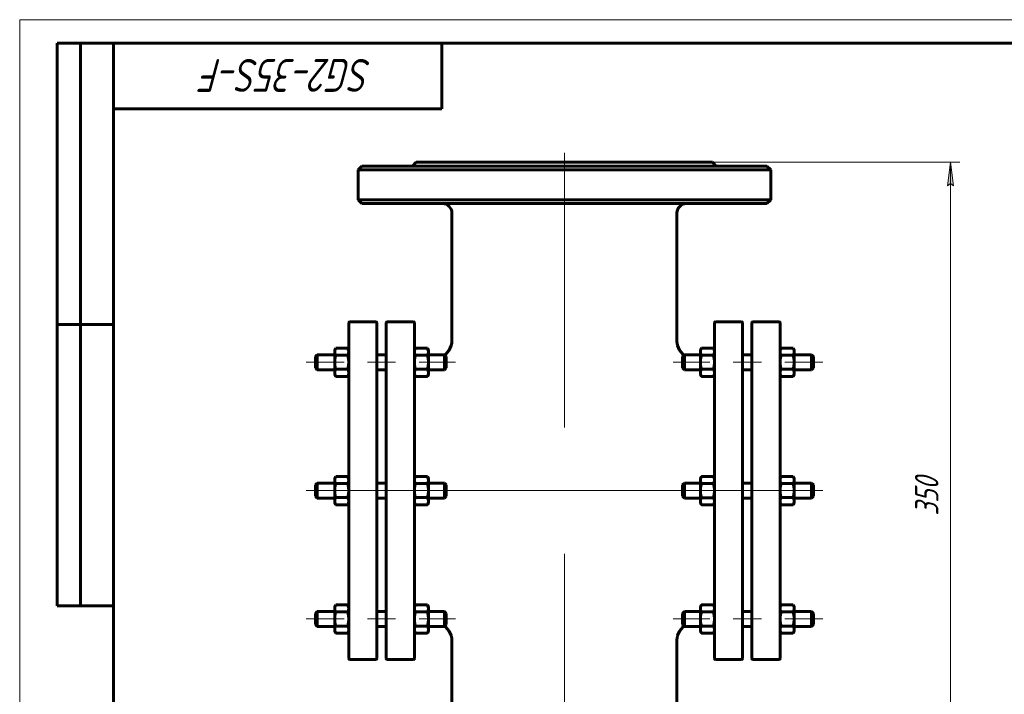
# Model space of a CAD drawing. Header units: millimetres. Extents: x 0 to 420, y -20 to 297.
# Tile 4 of 5: x 0 to 210, y 153 to 297. Entities that reach past the tile are written whole.
import ezdxf

# ---------------------------------------------------------------- set-up
doc = ezdxf.new("R2010")
doc.units = ezdxf.units.MM
doc.layers.add('Системный слой', color=7, linetype='Continuous')
doc.layers.add('Системный слой (1)', color=7, linetype='Continuous', true_color=0x6c6c6c)
doc.styles.add('KDIMTEXTSTYLE', font='GOST_AU.SHX', dxfattribs={"width": 0.96, "oblique": 15, "height": 5})
doc.styles.add('KTEXTSTYLE', font='GOST_AU.SHX', dxfattribs={"width": 0.96, "height": 5})
doc.dimstyles.new('KDIMSTYLE (0.40)', dxfattribs={"dimtxt": 5, "dimasz": 1, "dimexe": 2, "dimexo": 0, "dimgap": 1, "dimtad": 1, "dimlfac": 2.5, "dimtxsty": 'KDIMTEXTSTYLE', "dimsah": 1, "dimcen": 0, "dimdle": 1, "dimadec": 0, "dimazin": 0, "dimtfac": 0.667, "dimtmove": 0, "dimatfit": 3, "dimfxl": 1, "dimtvp": 1, "dimtolj": 1, "dimtzin": 0, "dimarcsym": 0})

# ---------------------------------------------------------------- blocks, each defined once
blk = doc.blocks.new('D0')
at = {"layer": 'Системный слой (1)'}
for points in [[(199.19, 261.59), (198.54, 266.59), (197.88, 261.59), (198.54, 262.09)], [(198.54, 126.59), (199.19, 131.59), (198.54, 131.09), (197.88, 131.59)]]:
    blk.add_hatch(color=7, dxfattribs=at).paths.add_polyline_path(points)
at = {"layer": 'Системный слой (1)', "color": 7, "lineweight": 18, "true_color": 0xffffff}
for p, q in [((116.18, 266.59), (200.54, 266.59)), ((197.88, 261.59), (198.54, 266.59)), ((198.54, 266.59), (199.19, 261.59)), ((198.54, 262.09), (197.88, 261.59)), ((199.19, 261.59), (198.54, 262.09)), ((198.54, 126.59), (197.88, 131.59)), ((197.88, 131.59), (198.54, 131.09)), ((198.54, 131.09), (199.19, 131.59)), ((199.19, 131.59), (198.54, 126.59)), ((116.18, 126.59), (200.54, 126.59))]:
    blk.add_line(p, q, dxfattribs=at)
blk.add_wipeout([(197.54, 191.25), (190.15, 191.25), (190.15, 201.51), (197.54, 201.51)]).dxf.layer = 'Системный слой (1)'
blk.add_line((198.54, 266.59), (198.54, 126.59), dxfattribs=at)
at = {"layer": 'Системный слой (1)', "color": 7, "insert": (190.95, 191.25), "char_height": 5, "attachment_point": 1, "rotation": 90, "style": 'KTEXTSTYLE'}
blk.add_mtext('\\H5.0;\\W1.000;\\Q15;\\Q15;\\W0.960;350', dxfattribs=at)
blk = doc.blocks.new('KDIMARROW_01')
at = {"layer": 'Системный слой'}
blk.add_hatch(color=0, dxfattribs=at).paths.add_polyline_path([(0, 0), (-5, 0.66), (-4.5, 0), (-5, -0.66)])
at = {"layer": 'Системный слой', "color": 0, "lineweight": 18}
for p, q in [((-4.5, 0), (-5, 0.66)), ((-5, 0.66), (0, 0)), ((0, 0), (-5, -0.66)), ((-5, -0.66), (-4.5, 0))]:
    blk.add_line(p, q, dxfattribs=at)
at = {"layer": 'Системный слой (1)', "color": 0, "lineweight": 18}
blk.add_line((116.18, 196.59), (115.78, 196.59), dxfattribs=at)
blk = doc.blocks.new('U0')
at = {"layer": 'Системный слой (1)', "color": 143, "lineweight": 60, "true_color": 0x33acca}
for p, q in [((165.08, 226.7), (164.95, 226.96)), ((164.95, 226.96), (164.95, 226.96)), ((165.15, 226.45), (165.08, 226.7)), ((165.18, 226.21), (165.15, 226.45))]:
    blk.add_line(p, q, dxfattribs=at)
blk = doc.blocks.new('U1')
at = {"layer": 'Системный слой (1)', "color": 143, "lineweight": 60, "true_color": 0x33acca}
for p, q in [((162.41, 226.96), (162.28, 226.7)), ((162.41, 226.96), (162.41, 226.96)), ((162.2, 226.45), (162.18, 226.21)), ((162.28, 226.7), (162.2, 226.45))]:
    blk.add_line(p, q, dxfattribs=at)
blk = doc.blocks.new('U2')
at = {"layer": 'Системный слой (1)', "color": 143, "lineweight": 60, "true_color": 0x33acca}
for p, q in [((70.08, 171.96), (69.95, 172.23)), ((69.95, 172.23), (69.95, 172.23)), ((70.15, 171.72), (70.08, 171.96)), ((70.18, 171.48), (70.15, 171.72))]:
    blk.add_line(p, q, dxfattribs=at)
blk = doc.blocks.new('U3')
at = {"layer": 'Системный слой (1)', "color": 143, "lineweight": 60, "true_color": 0x33acca}
for p, q in [((67.41, 172.23), (67.28, 171.96)), ((67.41, 172.23), (67.41, 172.23)), ((67.2, 171.72), (67.18, 171.48)), ((67.28, 171.96), (67.2, 171.72))]:
    blk.add_line(p, q, dxfattribs=at)
blk = doc.blocks.new('U4')
at = {"layer": 'Системный слой (1)', "color": 143, "lineweight": 60, "true_color": 0x33acca}
for p, q in [((70.08, 199.33), (69.95, 199.59)), ((69.95, 199.59), (69.95, 199.59)), ((70.15, 199.08), (70.08, 199.33)), ((70.18, 198.85), (70.15, 199.08))]:
    blk.add_line(p, q, dxfattribs=at)
blk = doc.blocks.new('U5')
at = {"layer": 'Системный слой (1)', "color": 143, "lineweight": 60, "true_color": 0x33acca}
for p, q in [((67.41, 199.59), (67.28, 199.33)), ((67.41, 199.59), (67.41, 199.59)), ((67.2, 199.08), (67.18, 198.85)), ((67.28, 199.33), (67.2, 199.08))]:
    blk.add_line(p, q, dxfattribs=at)
blk = doc.blocks.new('U6')
at = {"layer": 'Системный слой (1)', "color": 143, "lineweight": 60, "true_color": 0x33acca}
for p, q in [((84.41, 226.96), (84.28, 226.7)), ((84.41, 226.96), (84.41, 226.96)), ((84.2, 226.45), (84.18, 226.21)), ((84.28, 226.7), (84.2, 226.45))]:
    blk.add_line(p, q, dxfattribs=at)
blk = doc.blocks.new('U7')
at = {"layer": 'Системный слой (1)', "color": 143, "lineweight": 60, "true_color": 0x33acca}
for p, q in [((87.08, 226.7), (86.95, 226.96)), ((86.95, 226.96), (86.95, 226.96)), ((87.15, 226.45), (87.08, 226.7)), ((87.18, 226.21), (87.15, 226.45))]:
    blk.add_line(p, q, dxfattribs=at)
blk = doc.blocks.new('U8')
at = {"layer": 'Системный слой (1)', "color": 143, "lineweight": 60, "true_color": 0x33acca}
for p, q in [((165.08, 171.96), (164.95, 172.23)), ((164.95, 172.23), (164.95, 172.23)), ((165.15, 171.72), (165.08, 171.96)), ((165.18, 171.48), (165.15, 171.72))]:
    blk.add_line(p, q, dxfattribs=at)
blk = doc.blocks.new('U9')
at = {"layer": 'Системный слой (1)', "color": 143, "lineweight": 60, "true_color": 0x33acca}
for p, q in [((162.41, 172.23), (162.28, 171.96)), ((162.41, 172.23), (162.41, 172.23)), ((162.2, 171.72), (162.18, 171.48)), ((162.28, 171.96), (162.2, 171.72))]:
    blk.add_line(p, q, dxfattribs=at)
blk = doc.blocks.new('U10')
at = {"layer": 'Системный слой (1)', "color": 143, "lineweight": 60, "true_color": 0x33acca}
for p, q in [((70.08, 226.7), (69.95, 226.96)), ((69.95, 226.96), (69.95, 226.96)), ((70.15, 226.45), (70.08, 226.7)), ((70.18, 226.21), (70.15, 226.45))]:
    blk.add_line(p, q, dxfattribs=at)
blk = doc.blocks.new('U11')
at = {"layer": 'Системный слой (1)', "color": 143, "lineweight": 60, "true_color": 0x33acca}
for p, q in [((67.41, 226.96), (67.28, 226.7)), ((67.41, 226.96), (67.41, 226.96)), ((67.2, 226.45), (67.18, 226.21)), ((67.28, 226.7), (67.2, 226.45))]:
    blk.add_line(p, q, dxfattribs=at)
blk = doc.blocks.new('U12')
at = {"layer": 'Системный слой (1)', "color": 143, "lineweight": 60, "true_color": 0x33acca}
for p, q in [((84.41, 199.59), (84.28, 199.33)), ((84.41, 199.59), (84.41, 199.59)), ((84.2, 199.08), (84.18, 198.84)), ((84.28, 199.33), (84.2, 199.08))]:
    blk.add_line(p, q, dxfattribs=at)
blk = doc.blocks.new('U13')
at = {"layer": 'Системный слой (1)', "color": 143, "lineweight": 60, "true_color": 0x33acca}
for p, q in [((87.08, 199.33), (86.95, 199.59)), ((86.95, 199.59), (86.95, 199.59)), ((87.15, 199.08), (87.08, 199.33)), ((87.18, 198.84), (87.15, 199.08))]:
    blk.add_line(p, q, dxfattribs=at)
blk = doc.blocks.new('U14')
at = {"layer": 'Системный слой (1)', "color": 143, "lineweight": 60, "true_color": 0x33acca}
for p, q in [((162.41, 199.59), (162.28, 199.33)), ((162.41, 199.59), (162.41, 199.59)), ((162.2, 199.08), (162.18, 198.84)), ((162.28, 199.33), (162.2, 199.08))]:
    blk.add_line(p, q, dxfattribs=at)
blk = doc.blocks.new('U15')
at = {"layer": 'Системный слой (1)', "color": 143, "lineweight": 60, "true_color": 0x33acca}
for p, q in [((165.08, 199.33), (164.95, 199.59)), ((164.95, 199.59), (164.95, 199.59)), ((165.15, 199.08), (165.08, 199.33)), ((165.18, 198.84), (165.15, 199.08))]:
    blk.add_line(p, q, dxfattribs=at)
blk = doc.blocks.new('U16')
at = {"layer": 'Системный слой (1)', "color": 143, "lineweight": 60, "true_color": 0x33acca}
for p, q in [((90.84, 167.58), (90.67, 167.72)), ((91.6, 166.66), (90.84, 167.58)), ((92.03, 165.67), (91.6, 166.66)), ((92.14, 165.14), (92.03, 165.67)), ((92.17, 164.87), (92.14, 165.14)), ((92.18, 164.73), (92.17, 164.87)), ((92.18, 164.66), (92.18, 164.73)), ((92.18, 164.63), (92.18, 164.66)), ((92.18, 164.61), (92.18, 164.63)), ((92.18, 164.6), (92.18, 164.61)), ((92.18, 164.59), (92.18, 164.6)), ((92.18, 164.6), (92.18, 164.6)), ((92.18, 164.6), (92.18, 164.6)), ((92.18, 164.6), (92.18, 164.6)), ((92.18, 164.6), (92.18, 164.6)), ((92.18, 164.6), (92.18, 164.6)), ((92.18, 164.6), (92.18, 164.6)), ((92.18, 164.59), (92.18, 164.59)), ((92.18, 164.59), (92.18, 164.59)), ((92.18, 164.59), (92.18, 164.59)), ((92.18, 164.59), (92.18, 164.59))]:
    blk.add_line(p, q, dxfattribs=at)
blk = doc.blocks.new('U17')
at = {"layer": 'Системный слой (1)', "color": 143, "lineweight": 60, "true_color": 0x33acca}
for p, q in [((140.33, 165.67), (140.76, 166.66)), ((140.76, 166.66), (141.52, 167.58)), ((141.52, 167.58), (141.69, 167.72)), ((140.18, 164.73), (140.19, 164.87)), ((140.18, 164.66), (140.18, 164.73)), ((140.18, 164.63), (140.18, 164.66)), ((140.18, 164.61), (140.18, 164.63)), ((140.18, 164.6), (140.18, 164.61)), ((140.18, 164.59), (140.18, 164.6)), ((140.18, 164.6), (140.18, 164.6)), ((140.18, 164.6), (140.18, 164.6)), ((140.18, 164.6), (140.18, 164.6)), ((140.18, 164.6), (140.18, 164.6)), ((140.18, 164.6), (140.18, 164.6)), ((140.18, 164.6), (140.18, 164.6)), ((140.18, 164.59), (140.18, 164.59)), ((140.18, 164.59), (140.18, 164.59)), ((140.18, 164.59), (140.18, 164.59)), ((140.18, 164.59), (140.18, 164.59)), ((140.19, 164.87), (140.22, 165.14)), ((140.22, 165.14), (140.33, 165.67))]:
    blk.add_line(p, q, dxfattribs=at)
blk = doc.blocks.new('U18')
at = {"layer": 'Системный слой (1)', "color": 143, "lineweight": 60, "true_color": 0x33acca}
for p, q in [((92.03, 227.52), (91.61, 226.54)), ((92.14, 228.05), (92.03, 227.52)), ((92.17, 228.32), (92.14, 228.05)), ((92.18, 228.45), (92.17, 228.32)), ((92.18, 228.59), (92.18, 228.59)), ((92.18, 228.59), (92.18, 228.59)), ((92.18, 228.59), (92.18, 228.59)), ((92.18, 228.59), (92.18, 228.59)), ((92.18, 228.59), (92.18, 228.59)), ((92.18, 228.59), (92.18, 228.59)), ((92.18, 228.59), (92.18, 228.59)), ((92.18, 228.59), (92.18, 228.59)), ((92.18, 228.59), (92.18, 228.59)), ((92.18, 228.59), (92.18, 228.58)), ((92.18, 228.58), (92.18, 228.58)), ((92.18, 228.58), (92.18, 228.57)), ((92.18, 228.57), (92.18, 228.56)), ((92.18, 228.56), (92.18, 228.52)), ((92.18, 228.52), (92.18, 228.45)), ((90.85, 225.62), (90.67, 225.47)), ((91.61, 226.54), (90.85, 225.62))]:
    blk.add_line(p, q, dxfattribs=at)
blk = doc.blocks.new('U19')
at = {"layer": 'Системный слой (1)', "color": 143, "lineweight": 60, "true_color": 0x33acca}
for p, q in [((140.18, 228.59), (140.18, 228.59)), ((140.18, 228.59), (140.18, 228.59)), ((140.18, 228.59), (140.18, 228.59)), ((140.18, 228.59), (140.18, 228.59)), ((140.18, 228.59), (140.18, 228.59)), ((140.18, 228.59), (140.18, 228.59)), ((140.18, 228.59), (140.18, 228.59)), ((140.18, 228.59), (140.18, 228.59)), ((140.18, 228.59), (140.18, 228.59)), ((140.18, 228.59), (140.18, 228.58)), ((140.18, 228.58), (140.18, 228.58)), ((140.18, 228.58), (140.18, 228.57)), ((140.18, 228.57), (140.18, 228.56)), ((140.18, 228.56), (140.18, 228.52)), ((140.18, 228.52), (140.18, 228.45)), ((140.18, 228.45), (140.19, 228.32)), ((140.19, 228.32), (140.22, 228.05)), ((140.22, 228.05), (140.32, 227.52)), ((140.32, 227.52), (140.75, 226.54)), ((140.75, 226.54), (141.51, 225.62)), ((141.51, 225.62), (141.69, 225.47))]:
    blk.add_line(p, q, dxfattribs=at)
blk = doc.blocks.new('U20')
at = {"layer": 'Системный слой (1)', "color": 143, "lineweight": 60, "true_color": 0x33acca}
for p, q in [((87.08, 171.96), (86.95, 172.23)), ((86.95, 172.23), (86.95, 172.23)), ((87.15, 171.72), (87.08, 171.96)), ((87.18, 171.48), (87.15, 171.72))]:
    blk.add_line(p, q, dxfattribs=at)
blk = doc.blocks.new('U21')
at = {"layer": 'Системный слой (1)', "color": 143, "lineweight": 60, "true_color": 0x33acca}
for p, q in [((84.41, 172.23), (84.28, 171.96)), ((84.41, 172.23), (84.41, 172.23)), ((84.2, 171.72), (84.18, 171.48)), ((84.28, 171.96), (84.2, 171.72))]:
    blk.add_line(p, q, dxfattribs=at)
blk = doc.blocks.new('U81')
at = {"color": 7, "lineweight": 18, "true_color": 0xffffff}
for p, q in [((0, 0), (0, 297)), ((0, 297), (420, 297))]:
    blk.add_line(p, q, dxfattribs=at)
at = {"color": 143, "lineweight": 60, "true_color": 0x33acca}
for p, q in [((8, 172), (8, 292)), ((20, 292), (8, 292)), ((13, 172), (13, 292)), ((20, 5), (20, 292)), ((20, 292), (415, 292)), ((90, 292), (90, 278)), ((90, 278), (20, 278)), ((20, 232), (8, 232)), ((20, 172), (8, 172))]:
    blk.add_line(p, q, dxfattribs=at)
at = {"color": 7, "insert": (75.17, 281.64), "char_height": 7, "attachment_point": 1, "rotation": 180, "style": 'KTEXTSTYLE'}
blk.add_mtext('\\H5.0;\\W1.000;\\Q15;\\Q15;\\W0.960;\\H7.00;SG2-35S-F', dxfattribs=at)

msp = doc.modelspace()

# ---------------------------------------------------------------- linework, layer by layer
at = {"layer": 'Системный слой (1)', "color": 143, "lineweight": 60, "true_color": 0x33acca}
for p, q in [((72.9786, 265.7924), (72.1786, 264.9924)), ((72.1786, 258.5924), (72.1786, 264.9924)), ((72.1786, 264.9924), (160.1786, 264.9924)), ((159.3786, 265.7924), (72.9786, 265.7924)), ((84.5786, 266.5924), (83.7786, 265.7924)), ((84.5786, 266.5924), (147.7786, 266.5924)), ((147.7786, 266.5924), (148.5786, 265.7924)), ((159.3786, 265.7924), (160.1786, 264.9924)), ((160.1786, 258.5924), (160.1786, 264.9924)), ((72.9786, 257.7924), (72.1786, 258.5924)), ((160.1786, 258.5924), (72.1786, 258.5924)), ((159.3786, 257.7924), (160.1786, 258.5924)), ((72.9786, 257.7924), (159.3786, 257.7924)), ((92.1788, 228.5922), (92.1786, 255.7924)), ((140.1784, 228.5922), (140.1786, 255.7924)), ((70.1786, 160.7924), (70.1786, 232.3924)), ((70.3786, 232.5924), (75.9786, 232.5924)), ((76.1786, 232.3924), (76.1786, 160.7924)), ((78.1786, 160.7924), (78.1786, 232.3924)), ((83.9786, 232.5924), (78.3786, 232.5924)), ((84.1786, 232.3924), (84.1786, 160.7924)), ((148.1786, 232.3924), (148.1786, 160.7924)), ((153.9786, 232.5924), (148.3786, 232.5924)), ((154.1786, 160.7924), (154.1786, 232.3924)), ((156.1786, 232.3924), (156.1786, 160.7924)), ((156.3786, 232.5924), (161.9786, 232.5924)), ((162.1786, 160.7924), (162.1786, 232.3924)), ((67.1786, 226.5588), (67.41, 226.9596)), ((67.4109, 226.961), (69.9464, 226.961)), ((70.1786, 226.5588), (69.9473, 226.9595)), ((84.1786, 226.5588), (84.4103, 226.96)), ((84.4109, 226.961), (86.9464, 226.961)), ((87.1786, 226.5588), (86.947, 226.96)), ((145.1786, 226.5588), (145.4109, 226.961)), ((145.4109, 226.961), (147.9464, 226.961)), ((148.1786, 226.5588), (147.9464, 226.961)), ((162.1786, 226.5588), (162.4104, 226.9603)), ((162.4109, 226.961), (164.9464, 226.961)), ((165.1786, 226.5588), (164.9469, 226.9602)), ((63.0786, 225.1588), (63.4786, 225.5588)), ((63.0786, 222.7588), (63.0786, 225.1588)), ((63.4786, 225.5588), (63.4786, 222.3588)), ((63.4786, 225.5588), (67.1786, 225.5588)), ((67.1786, 226.2116), (67.1786, 226.5588)), ((67.1786, 223.961), (67.1786, 226.2116)), ((67.4109, 225.4622), (69.9464, 225.4622)), ((76.1786, 225.5588), (78.1786, 225.5588)), ((84.4109, 225.4614), (86.9464, 225.4614)), ((87.1786, 226.5588), (87.1786, 226.2112)), ((87.1786, 226.2112), (87.1786, 223.9603)), ((87.1786, 225.5588), (90.5786, 225.5588)), ((90.9786, 225.1588), (90.5786, 225.5588)), ((90.5786, 222.3588), (90.5786, 225.5588)), ((90.9786, 225.1588), (90.9786, 222.7588)), ((141.3786, 225.1588), (141.7786, 225.5588)), ((141.3786, 225.1588), (141.3786, 222.7588)), ((141.7786, 222.3588), (141.7786, 225.5588)), ((141.7786, 225.5588), (145.1786, 225.5588)), ((145.1786, 226.2104), (145.1786, 226.5588)), ((145.1786, 223.9588), (145.1786, 226.2104)), ((145.4109, 225.4599), (147.9464, 225.4599)), ((154.1786, 225.5588), (156.1786, 225.5588)), ((162.4109, 225.4611), (164.9464, 225.4611)), ((165.1786, 226.5588), (165.1786, 226.211)), ((165.1786, 226.211), (165.1786, 223.96)), ((165.1786, 225.5588), (168.8786, 225.5588)), ((168.8786, 225.5588), (168.8786, 222.3588)), ((169.2786, 225.1588), (168.8786, 225.5588)), ((169.2786, 222.7588), (169.2786, 225.1588)), ((63.0786, 222.7588), (63.4786, 222.3588)), ((67.1786, 221.7082), (67.1786, 223.961)), ((87.1786, 223.9603), (87.1786, 221.7079)), ((90.9786, 222.7588), (90.5786, 222.3588)), ((141.3786, 222.7588), (141.7786, 222.3588)), ((145.1786, 221.7071), (145.1786, 223.9588)), ((165.1786, 223.96), (165.1786, 221.7077)), ((169.2786, 222.7588), (168.8786, 222.3588)), ((63.4786, 222.3588), (67.1786, 222.3588)), ((67.1786, 221.3588), (67.1786, 221.7082)), ((67.1786, 221.3588), (67.41, 220.958)), ((67.4109, 220.9566), (67.41, 220.958)), ((67.4109, 222.4599), (69.9464, 222.4599)), ((67.4109, 220.9566), (69.9464, 220.9566)), ((69.9473, 220.9581), (69.9464, 220.9566)), ((70.1786, 221.3588), (69.9473, 220.9581)), ((76.1786, 222.3588), (78.1786, 222.3588)), ((84.1786, 221.3588), (84.4103, 220.9575)), ((84.4109, 220.9566), (84.4103, 220.9576)), ((84.4109, 222.4592), (86.9464, 222.4592)), ((84.4109, 220.9566), (86.9464, 220.9566)), ((86.947, 220.9576), (86.9464, 220.9566)), ((87.1786, 221.3588), (86.947, 220.9576)), ((87.1786, 222.3588), (90.5786, 222.3588)), ((87.1786, 221.7079), (87.1786, 221.3588)), ((141.7786, 222.3588), (145.1786, 222.3588)), ((145.1786, 221.3588), (145.1786, 221.7071)), ((145.1786, 221.3588), (145.4109, 220.9566)), ((145.4109, 222.4577), (147.9464, 222.4577)), ((145.4109, 220.9566), (147.9464, 220.9566)), ((148.1786, 221.3588), (147.9464, 220.9566)), ((154.1786, 222.3588), (156.1786, 222.3588)), ((162.1786, 221.3588), (162.4104, 220.9573)), ((162.4109, 220.9566), (162.4104, 220.9573)), ((162.4109, 222.4588), (164.9464, 222.4588)), ((162.4109, 220.9566), (164.9464, 220.9566)), ((164.9469, 220.9573), (164.9464, 220.9566)), ((165.1786, 221.3588), (164.9469, 220.9573)), ((165.1786, 222.3588), (168.8786, 222.3588)), ((165.1786, 221.7077), (165.1786, 221.3588)), ((67.1786, 199.1924), (67.41, 199.5932)), ((67.4109, 199.5946), (69.9464, 199.5946)), ((70.1786, 199.1924), (69.9473, 199.5931)), ((84.1786, 199.1924), (84.4103, 199.5936)), ((84.4109, 199.5946), (86.9464, 199.5946)), ((87.1786, 199.1924), (86.947, 199.5936)), ((145.1786, 199.1924), (145.4109, 199.5946)), ((145.4109, 199.5946), (147.9464, 199.5946)), ((148.1786, 199.1924), (147.9464, 199.5946)), ((162.1786, 199.1924), (162.4104, 199.5939)), ((162.4109, 199.5946), (164.9464, 199.5946)), ((165.1786, 199.1924), (164.9469, 199.5938)), ((63.0786, 197.7924), (63.4786, 198.1924)), ((63.0786, 195.3924), (63.0786, 197.7924)), ((63.4786, 198.1924), (63.4786, 194.9924)), ((63.4786, 198.1924), (67.1786, 198.1924)), ((67.1786, 198.8452), (67.1786, 199.1924)), ((67.1786, 196.5946), (67.1786, 198.8452)), ((67.4109, 198.0957), (69.9464, 198.0957)), ((76.1786, 198.1924), (78.1786, 198.1924)), ((84.4109, 198.095), (86.9464, 198.095)), ((87.1786, 199.1924), (87.1786, 198.8448)), ((87.1786, 198.8448), (87.1786, 196.5939)), ((87.1786, 198.1924), (90.5786, 198.1924)), ((90.5786, 194.9924), (90.5786, 198.1924)), ((90.9786, 197.7924), (90.5786, 198.1924)), ((90.9786, 197.7924), (90.9786, 195.3924)), ((141.3786, 197.7924), (141.7786, 198.1924)), ((141.3786, 197.7924), (141.3786, 195.3924)), ((141.7786, 194.9924), (141.7786, 198.1924)), ((141.7786, 198.1924), (145.1786, 198.1924)), ((145.1786, 198.844), (145.1786, 199.1924)), ((145.1786, 196.5924), (145.1786, 198.844)), ((145.4109, 198.0935), (147.9464, 198.0935)), ((154.1786, 198.1924), (156.1786, 198.1924)), ((162.4109, 198.0947), (164.9464, 198.0947)), ((165.1786, 199.1924), (165.1786, 198.8446)), ((165.1786, 198.8446), (165.1786, 196.5935)), ((165.1786, 198.1924), (168.8786, 198.1924)), ((169.2786, 197.7924), (168.8786, 198.1924)), ((168.8786, 198.1924), (168.8786, 194.9924)), ((169.2786, 195.3924), (169.2786, 197.7924)), ((63.0786, 195.3924), (63.4786, 194.9924)), ((67.1786, 194.3418), (67.1786, 196.5946)), ((87.1786, 196.5939), (87.1786, 194.3415)), ((90.9786, 195.3924), (90.5786, 194.9924)), ((141.3786, 195.3924), (141.7786, 194.9924)), ((145.1786, 194.3407), (145.1786, 196.5924)), ((165.1786, 196.5935), (165.1786, 194.3413)), ((169.2786, 195.3924), (168.8786, 194.9924)), ((63.4786, 194.9924), (67.1786, 194.9924)), ((67.1786, 193.9924), (67.1786, 194.3418)), ((67.1786, 193.9924), (67.41, 193.5916)), ((67.4109, 193.5902), (67.41, 193.5916)), ((67.41, 193.5916), (67.41, 193.5916)), ((67.4109, 195.0935), (69.9464, 195.0935)), ((67.4109, 193.5902), (69.9464, 193.5902)), ((69.9473, 193.5917), (69.9464, 193.5902)), ((70.1786, 193.9924), (69.9473, 193.5917)), ((76.1786, 194.9924), (78.1786, 194.9924)), ((84.1786, 193.9924), (84.4103, 193.5911)), ((84.4109, 193.5902), (84.4103, 193.5912)), ((84.4109, 195.0928), (86.9464, 195.0928)), ((84.4109, 193.5902), (86.9464, 193.5902)), ((86.947, 193.5912), (86.9464, 193.5902)), ((87.1786, 193.9924), (86.947, 193.5912)), ((87.1786, 194.9924), (90.5786, 194.9924)), ((87.1786, 194.3415), (87.1786, 193.9924)), ((141.7786, 194.9924), (145.1786, 194.9924)), ((145.1786, 193.9924), (145.1786, 194.3407)), ((145.1786, 193.9924), (145.4109, 193.5902)), ((145.4109, 195.0913), (147.9464, 195.0913)), ((145.4109, 193.5902), (147.9464, 193.5902)), ((148.1786, 193.9924), (147.9464, 193.5902)), ((154.1786, 194.9924), (156.1786, 194.9924)), ((162.1786, 193.9924), (162.4104, 193.5909)), ((162.4109, 193.5902), (162.4104, 193.5909)), ((162.4109, 195.0924), (164.9464, 195.0924)), ((162.4109, 193.5902), (164.9464, 193.5902)), ((164.9469, 193.5909), (164.9464, 193.5902)), ((165.1786, 193.9924), (164.9469, 193.5909)), ((165.1786, 194.9924), (168.8786, 194.9924)), ((165.1786, 194.3413), (165.1786, 193.9924)), ((67.1786, 171.826), (67.41, 172.2268)), ((67.4109, 172.2282), (69.9464, 172.2282)), ((70.1786, 171.826), (69.9473, 172.2267)), ((84.1786, 171.826), (84.4103, 172.2272)), ((84.4109, 172.2282), (86.9464, 172.2282)), ((87.1786, 171.826), (86.947, 172.2272)), ((145.1786, 171.826), (145.4109, 172.2282)), ((145.4109, 172.2282), (147.9464, 172.2282)), ((148.1786, 171.826), (147.9464, 172.2282)), ((162.1786, 171.826), (162.4104, 172.2275)), ((162.4109, 172.2282), (164.9464, 172.2282)), ((165.1786, 171.826), (164.9469, 172.2274)), ((63.0786, 170.426), (63.4786, 170.826)), ((63.0786, 168.026), (63.0786, 170.426)), ((63.4786, 170.826), (67.1786, 170.826)), ((63.4786, 170.826), (63.4786, 167.626)), ((67.1786, 171.4788), (67.1786, 171.826)), ((67.1786, 169.2282), (67.1786, 171.4788)), ((67.4109, 170.7293), (69.9464, 170.7293)), ((76.1786, 170.826), (78.1786, 170.826)), ((84.4109, 170.7286), (86.9464, 170.7286)), ((87.1786, 171.826), (87.1786, 171.4784)), ((87.1786, 171.4784), (87.1786, 169.2275)), ((87.1786, 170.826), (90.5786, 170.826)), ((90.9786, 170.426), (90.5786, 170.826)), ((90.5786, 167.626), (90.5786, 170.826)), ((90.9786, 170.426), (90.9786, 168.026)), ((141.3786, 170.426), (141.7786, 170.826)), ((141.3786, 170.426), (141.3786, 168.026)), ((141.7786, 170.826), (145.1786, 170.826)), ((141.7786, 167.626), (141.7786, 170.826)), ((145.1786, 171.4776), (145.1786, 171.826)), ((145.1786, 169.226), (145.1786, 171.4776)), ((145.4109, 170.7271), (147.9464, 170.7271)), ((154.1786, 170.826), (156.1786, 170.826)), ((162.4109, 170.7283), (164.9464, 170.7283)), ((165.1786, 171.826), (165.1786, 171.4782)), ((165.1786, 171.4782), (165.1786, 169.2271)), ((165.1786, 170.826), (168.8786, 170.826)), ((168.8786, 170.826), (168.8786, 167.626)), ((169.2786, 170.426), (168.8786, 170.826)), ((169.2786, 168.026), (169.2786, 170.426)), ((63.0786, 168.026), (63.4786, 167.626)), ((67.1786, 166.9754), (67.1786, 169.2282)), ((87.1786, 169.2275), (87.1786, 166.9751)), ((90.9786, 168.026), (90.5786, 167.626)), ((141.3786, 168.026), (141.7786, 167.626)), ((145.1786, 166.9743), (145.1786, 169.226)), ((165.1786, 169.2271), (165.1786, 166.9749)), ((169.2786, 168.026), (168.8786, 167.626)), ((63.4786, 167.626), (67.1786, 167.626)), ((67.1786, 166.626), (67.1786, 166.9754)), ((67.1786, 166.626), (67.41, 166.2252)), ((67.4109, 166.2238), (67.41, 166.2252)), ((67.4109, 167.7271), (69.9464, 167.7271)), ((67.4109, 166.2238), (69.9464, 166.2238)), ((69.9473, 166.2253), (69.9464, 166.2238)), ((70.1786, 166.626), (69.9473, 166.2253)), ((76.1786, 167.626), (78.1786, 167.626)), ((84.1786, 166.626), (84.4103, 166.2247)), ((84.4109, 166.2238), (84.4103, 166.2248)), ((84.4109, 167.7264), (86.9464, 167.7264)), ((84.4109, 166.2238), (86.9464, 166.2238)), ((86.947, 166.2248), (86.9464, 166.2238)), ((87.1786, 166.626), (86.947, 166.2248)), ((87.1786, 167.626), (90.5786, 167.626)), ((87.1786, 166.9751), (87.1786, 166.626)), ((141.7786, 167.626), (145.1786, 167.626)), ((145.1786, 166.626), (145.1786, 166.9743)), ((145.1786, 166.626), (145.4109, 166.2238)), ((145.4109, 167.7249), (147.9464, 167.7249)), ((145.4109, 166.2238), (147.9464, 166.2238)), ((148.1786, 166.626), (147.9464, 166.2238)), ((154.1786, 167.626), (156.1786, 167.626)), ((162.1786, 166.626), (162.4104, 166.2245)), ((162.4109, 166.2238), (162.4104, 166.2245)), ((162.4109, 167.726), (164.9464, 167.726)), ((162.4109, 166.2238), (164.9464, 166.2238)), ((164.9469, 166.2245), (164.9464, 166.2238)), ((165.1786, 166.626), (164.9469, 166.2245)), ((165.1786, 167.626), (168.8786, 167.626)), ((165.1786, 166.9749), (165.1786, 166.626)), ((92.1786, 137.3924), (92.1788, 164.5925)), ((140.1786, 137.3924), (140.1784, 164.5925)), ((70.3786, 160.5924), (75.9786, 160.5924)), ((83.9786, 160.5924), (78.3786, 160.5924)), ((153.9786, 160.5924), (148.3786, 160.5924)), ((156.3786, 160.5924), (161.9786, 160.5924))]:
    msp.add_line(p, q, dxfattribs=at)
at = {"layer": 'Системный слой (1)', "color": 30, "lineweight": 18, "true_color": 0xff8000}
for p, q in [((69.1786, 223.9588), (61.0786, 223.9588)), ((80.1786, 223.9588), (74.1786, 223.9588)), ((92.9786, 223.9588), (85.1786, 223.9588)), ((69.1786, 196.5924), (61.0786, 196.5924)), ((69.1786, 169.226), (61.0786, 169.226)), ((80.1786, 169.226), (74.1786, 169.226)), ((92.9786, 169.226), (85.1786, 169.226))]:
    msp.add_line(p, q, dxfattribs=at)
at = {"layer": 'Системный слой (1)', "color": 143, "lineweight": 60, "true_color": 0x33acca}
for centre, radius, start, end in [((90.1786, 255.7924), 2, 0, 90), ((142.1786, 255.7924), 2, 90, 180), ((70.3786, 232.3924), 0.2, 90, 180), ((75.9786, 232.3924), 0.2, 0, 90), ((78.3786, 232.3924), 0.2, 90, 180), ((83.9786, 232.3924), 0.2, 0, 90), ((148.3786, 232.3924), 0.2, 90, 180), ((153.9786, 232.3924), 0.2, 0, 90), ((156.3786, 232.3924), 0.2, 90, 180), ((161.9786, 232.3924), 0.2, 0, 90), ((70.3786, 160.7924), 0.2, 180, 270), ((75.9786, 160.7924), 0.2, 270, 0), ((78.3786, 160.7924), 0.2, 180, 270), ((83.9786, 160.7924), 0.2, 270, 0), ((148.3786, 160.7924), 0.2, 180, 270), ((153.9786, 160.7924), 0.2, 270, 0), ((156.3786, 160.7924), 0.2, 180, 270), ((161.9786, 160.7924), 0.2, 270, 0)]:
    msp.add_arc(centre, radius, start, end, dxfattribs=at)
for points in [[(67.1786, 226.2116), (67.1786, 225.8638), (67.4109, 225.4622)], [(67.4109, 225.4622), (67.1786, 224.6577), (67.1786, 223.961)], [(69.9464, 225.4622), (70.1786, 225.8638), (70.1786, 226.2116)], [(70.1786, 223.961), (70.1786, 224.6577), (69.9464, 225.4622)], [(84.1786, 226.2112), (84.1786, 225.8632), (84.4109, 225.4614)], [(84.4109, 225.4614), (84.1786, 224.657), (84.1786, 223.9603)], [(86.9464, 225.4614), (87.1786, 225.8632), (87.1786, 226.2112)], [(87.1786, 223.9603), (87.1786, 224.657), (86.9464, 225.4614)], [(67.1786, 223.961), (67.1786, 223.2644), (67.4109, 222.4599)], [(69.9464, 222.4599), (70.1786, 223.2644), (70.1786, 223.961)], [(84.1786, 223.9603), (84.1786, 223.2637), (84.4109, 222.4592)], [(86.9464, 222.4592), (87.1786, 223.2637), (87.1786, 223.9603)], [(67.4109, 222.4599), (67.1786, 222.0571), (67.1786, 221.7082)], [(67.1786, 221.7082), (67.1786, 221.3594), (67.4109, 220.9566)], [(70.1786, 221.7082), (70.1786, 222.0571), (69.9464, 222.4599)], [(69.9464, 220.9566), (70.1786, 221.3594), (70.1786, 221.7082)], [(84.4109, 222.4592), (84.1786, 222.0566), (84.1786, 221.7079)], [(84.1786, 221.7079), (84.1786, 221.3592), (84.4109, 220.9566)], [(87.1786, 221.7079), (87.1786, 222.0566), (86.9464, 222.4592)], [(86.9464, 220.9566), (87.1786, 221.3592), (87.1786, 221.7079)], [(67.1786, 198.8452), (67.1786, 198.4974), (67.4109, 198.0957)], [(67.4109, 198.0957), (67.1786, 197.2913), (67.1786, 196.5946)], [(69.9464, 198.0957), (70.1786, 198.4974), (70.1786, 198.8452)], [(70.1786, 196.5946), (70.1786, 197.2913), (69.9464, 198.0957)], [(84.1786, 198.8448), (84.1786, 198.4968), (84.4109, 198.095)], [(84.4109, 198.095), (84.1786, 197.2906), (84.1786, 196.5939)], [(86.9464, 198.095), (87.1786, 198.4968), (87.1786, 198.8448)], [(87.1786, 196.5939), (87.1786, 197.2906), (86.9464, 198.095)], [(67.1786, 196.5946), (67.1786, 195.898), (67.4109, 195.0935)], [(69.9464, 195.0935), (70.1786, 195.898), (70.1786, 196.5946)], [(84.1786, 196.5939), (84.1786, 195.8973), (84.4109, 195.0928)], [(86.9464, 195.0928), (87.1786, 195.8973), (87.1786, 196.5939)], [(67.4109, 195.0935), (67.1786, 194.6907), (67.1786, 194.3418)], [(67.1786, 194.3418), (67.1786, 193.993), (67.4109, 193.5902)], [(70.1786, 194.3418), (70.1786, 194.6907), (69.9464, 195.0935)], [(69.9464, 193.5902), (70.1786, 193.993), (70.1786, 194.3418)], [(84.4109, 195.0928), (84.1786, 194.6902), (84.1786, 194.3415)], [(84.1786, 194.3415), (84.1786, 193.9928), (84.4109, 193.5902)], [(87.1786, 194.3415), (87.1786, 194.6902), (86.9464, 195.0928)], [(86.9464, 193.5902), (87.1786, 193.9928), (87.1786, 194.3415)], [(67.1786, 171.4788), (67.1786, 171.131), (67.4109, 170.7293)], [(67.4109, 170.7293), (67.1786, 169.9249), (67.1786, 169.2282)], [(69.9464, 170.7293), (70.1786, 171.131), (70.1786, 171.4788)], [(70.1786, 169.2282), (70.1786, 169.9249), (69.9464, 170.7293)], [(84.1786, 171.4784), (84.1786, 171.1304), (84.4109, 170.7286)], [(84.4109, 170.7286), (84.1786, 169.9242), (84.1786, 169.2275)], [(86.9464, 170.7286), (87.1786, 171.1304), (87.1786, 171.4784)], [(87.1786, 169.2275), (87.1786, 169.9242), (86.9464, 170.7286)], [(67.1786, 169.2282), (67.1786, 168.5316), (67.4109, 167.7271)], [(69.9464, 167.7271), (70.1786, 168.5316), (70.1786, 169.2282)], [(84.1786, 169.2275), (84.1786, 168.5309), (84.4109, 167.7264)], [(86.9464, 167.7264), (87.1786, 168.5309), (87.1786, 169.2275)], [(67.4109, 167.7271), (67.1786, 167.3243), (67.1786, 166.9754)], [(67.1786, 166.9754), (67.1786, 166.6266), (67.4109, 166.2238)], [(70.1786, 166.9754), (70.1786, 167.3243), (69.9464, 167.7271)], [(69.9464, 166.2238), (70.1786, 166.6266), (70.1786, 166.9754)], [(84.4109, 167.7264), (84.1786, 167.3238), (84.1786, 166.9751)], [(84.1786, 166.9751), (84.1786, 166.6264), (84.4109, 166.2238)], [(87.1786, 166.9751), (87.1786, 167.3238), (86.9464, 167.7264)], [(86.9464, 166.2238), (87.1786, 166.6264), (87.1786, 166.9751)]]:
    msp.add_rational_spline(points, [1, 1.0379548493, 1], degree=2, dxfattribs=at)

# ---------------------------------------------------------------- block references
at = {"layer": 'Системный слой (1)'}
for name in ['U11', 'U10', 'U6', 'U7', 'U18', 'U5', 'U4', 'U12', 'U13', 'U3', 'U2', 'U21', 'U20', 'U16']:
    msp.add_blockref(name, (0, 0), dxfattribs=at)

# ---------------------------------------------------------------- next in the draw order: dimensions: what is measured, and where the dimension line sits
at = {"layer": 'Системный слой (1)', "color": 7}
dim = msp.add_linear_dim(base=(198.5361, 266.5924), p1=(116.1786, 126.5924), p2=(116.1786, 266.5924), angle=90, dimstyle='KDIMSTYLE (0.40)', override={"dimexo": 0, "dimpost": '\\H5.0;\\W0.960;\\Q15;<>', "dimblk1": 'KDIMARROW_01', "dimblk2": 'KDIMARROW_01', "dimse1": 0, "dimse2": 0, "dimclrt": 7, "dimtol": 1, "dimtp": 0, "dimtm": 0, "dimtdec": 5, "dimtolj": 1}, dxfattribs=at)
dim.commit()
dim.dimension.update_dxf_attribs({"geometry": 'D0', "text_midpoint": (198.5361, 196.5924), "dimtype": 160})

# ---------------------------------------------------------------- next in the draw order: linework, layer by layer
at = {"layer": 'Системный слой (1)', "color": 30, "lineweight": 18, "true_color": 0xff8000}
for p, q in [((116.1786, 210.0843), (116.1786, 268.5924)), ((147.1786, 223.9588), (139.3786, 223.9588)), ((158.1786, 223.9588), (152.1786, 223.9588)), ((171.2786, 223.9588), (163.1786, 223.9588)), ((164.1786, 196.5924), (68.1786, 196.5924)), ((171.2786, 196.5924), (163.1786, 196.5924)), ((116.1786, 124.5924), (116.1786, 183.1004)), ((147.1786, 169.226), (139.3786, 169.226)), ((158.1786, 169.226), (152.1786, 169.226)), ((171.2786, 169.226), (163.1786, 169.226))]:
    msp.add_line(p, q, dxfattribs=at)
at = {"layer": 'Системный слой (1)', "color": 143, "lineweight": 60, "true_color": 0x33acca}
for points in [[(145.4109, 226.961), (145.1786, 226.5588), (145.1786, 226.2104)], [(148.1786, 226.2104), (148.1786, 226.5588), (147.9464, 226.961)], [(145.1786, 226.2104), (145.1786, 225.8621), (145.4109, 225.4599)], [(145.4109, 225.4599), (145.1786, 224.6555), (145.1786, 223.9588)], [(147.9464, 225.4599), (148.1786, 225.8621), (148.1786, 226.2104)], [(148.1786, 223.9588), (148.1786, 224.6555), (147.9464, 225.4599)], [(162.1786, 226.211), (162.1786, 225.863), (162.4109, 225.4611)], [(162.4109, 225.4611), (162.1786, 224.6566), (162.1786, 223.96)], [(164.9464, 225.4611), (165.1786, 225.863), (165.1786, 226.211)], [(165.1786, 223.96), (165.1786, 224.6566), (164.9464, 225.4611)], [(145.1786, 223.9588), (145.1786, 223.2621), (145.4109, 222.4577)], [(147.9464, 222.4577), (148.1786, 223.2621), (148.1786, 223.9588)], [(162.1786, 223.96), (162.1786, 223.2633), (162.4109, 222.4588)], [(164.9464, 222.4588), (165.1786, 223.2633), (165.1786, 223.96)], [(145.4109, 222.4577), (145.1786, 222.0555), (145.1786, 221.7071)], [(145.1786, 221.7071), (145.1786, 221.3588), (145.4109, 220.9566)], [(148.1786, 221.7071), (148.1786, 222.0555), (147.9464, 222.4577)], [(147.9464, 220.9566), (148.1786, 221.3588), (148.1786, 221.7071)], [(162.4109, 222.4588), (162.1786, 222.0563), (162.1786, 221.7077)], [(162.1786, 221.7077), (162.1786, 221.3591), (162.4109, 220.9566)], [(165.1786, 221.7077), (165.1786, 222.0563), (164.9464, 222.4588)], [(164.9464, 220.9566), (165.1786, 221.3591), (165.1786, 221.7077)], [(145.4109, 199.5946), (145.1786, 199.1924), (145.1786, 198.844)], [(148.1786, 198.844), (148.1786, 199.1924), (147.9464, 199.5946)], [(145.1786, 198.844), (145.1786, 198.4957), (145.4109, 198.0935)], [(145.4109, 198.0935), (145.1786, 197.289), (145.1786, 196.5924)], [(147.9464, 198.0935), (148.1786, 198.4957), (148.1786, 198.844)], [(148.1786, 196.5924), (148.1786, 197.289), (147.9464, 198.0935)], [(162.1786, 198.8446), (162.1786, 198.4966), (162.4109, 198.0947)], [(162.4109, 198.0947), (162.1786, 197.2902), (162.1786, 196.5935)], [(164.9464, 198.0947), (165.1786, 198.4966), (165.1786, 198.8446)], [(165.1786, 196.5935), (165.1786, 197.2902), (164.9464, 198.0947)], [(145.1786, 196.5924), (145.1786, 195.8957), (145.4109, 195.0913)], [(147.9464, 195.0913), (148.1786, 195.8957), (148.1786, 196.5924)], [(162.1786, 196.5935), (162.1786, 195.8969), (162.4109, 195.0924)], [(164.9464, 195.0924), (165.1786, 195.8969), (165.1786, 196.5935)], [(145.4109, 195.0913), (145.1786, 194.689), (145.1786, 194.3407)], [(145.1786, 194.3407), (145.1786, 193.9924), (145.4109, 193.5902)], [(148.1786, 194.3407), (148.1786, 194.689), (147.9464, 195.0913)], [(147.9464, 193.5902), (148.1786, 193.9924), (148.1786, 194.3407)], [(162.4109, 195.0924), (162.1786, 194.6899), (162.1786, 194.3413)], [(162.1786, 194.3413), (162.1786, 193.9927), (162.4109, 193.5902)], [(165.1786, 194.3413), (165.1786, 194.6899), (164.9464, 195.0924)], [(164.9464, 193.5902), (165.1786, 193.9927), (165.1786, 194.3413)], [(145.4109, 172.2282), (145.1786, 171.826), (145.1786, 171.4776)], [(148.1786, 171.4776), (148.1786, 171.826), (147.9464, 172.2282)], [(145.1786, 171.4776), (145.1786, 171.1293), (145.4109, 170.7271)], [(145.4109, 170.7271), (145.1786, 169.9226), (145.1786, 169.226)], [(147.9464, 170.7271), (148.1786, 171.1293), (148.1786, 171.4776)], [(148.1786, 169.226), (148.1786, 169.9226), (147.9464, 170.7271)], [(162.1786, 171.4782), (162.1786, 171.1302), (162.4109, 170.7283)], [(162.4109, 170.7283), (162.1786, 169.9238), (162.1786, 169.2271)], [(164.9464, 170.7283), (165.1786, 171.1302), (165.1786, 171.4782)], [(165.1786, 169.2271), (165.1786, 169.9238), (164.9464, 170.7283)], [(145.1786, 169.226), (145.1786, 168.5293), (145.4109, 167.7249)], [(147.9464, 167.7249), (148.1786, 168.5293), (148.1786, 169.226)], [(162.1786, 169.2271), (162.1786, 168.5305), (162.4109, 167.726)], [(164.9464, 167.726), (165.1786, 168.5305), (165.1786, 169.2271)], [(145.4109, 167.7249), (145.1786, 167.3226), (145.1786, 166.9743)], [(145.1786, 166.9743), (145.1786, 166.626), (145.4109, 166.2238)], [(148.1786, 166.9743), (148.1786, 167.3226), (147.9464, 167.7249)], [(147.9464, 166.2238), (148.1786, 166.626), (148.1786, 166.9743)], [(162.4109, 167.726), (162.1786, 167.3235), (162.1786, 166.9749)], [(162.1786, 166.9749), (162.1786, 166.6263), (162.4109, 166.2238)], [(165.1786, 166.9749), (165.1786, 167.3235), (164.9464, 167.726)], [(164.9464, 166.2238), (165.1786, 166.6263), (165.1786, 166.9749)]]:
    msp.add_rational_spline(points, [1, 1.0379548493, 1], degree=2, dxfattribs=at)

# ---------------------------------------------------------------- next in the draw order: block references
msp.add_blockref('U81', (0, 0))
at = {"layer": 'Системный слой (1)'}
for name in ['U19', 'U1', 'U0', 'U14', 'U15', 'U9', 'U8', 'U17']:
    msp.add_blockref(name, (0, 0), dxfattribs=at)

doc.saveas('drawing.dxf')
